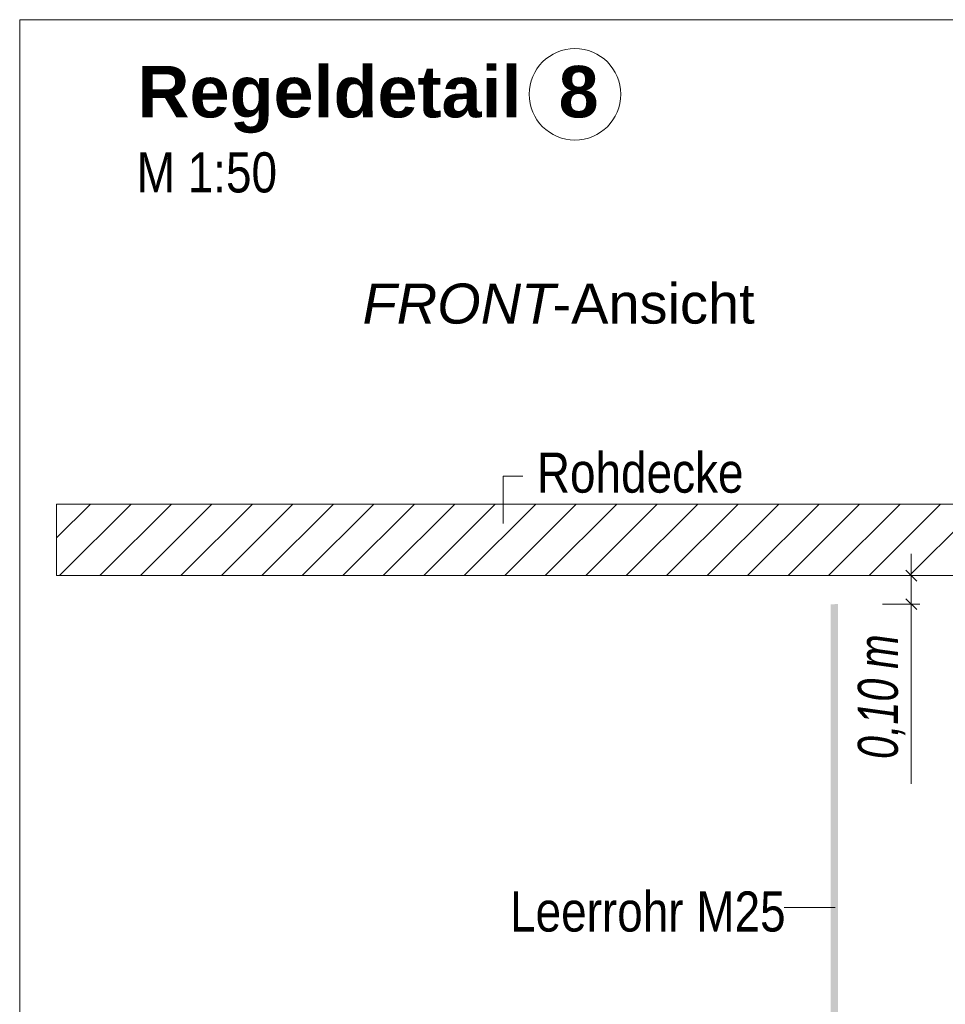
# Model space of a CAD drawing. Extents: x -620 to 300, y 62 to 1107.
# Tile 124 of 256: x 210 to 242, y 636 to 670. Entities that reach past the tile are written whole.
import ezdxf
from ezdxf.lldxf.tags import DXFTag

# ---------------------------------------------------------------- set-up
doc = ezdxf.new("R2010")
doc.units = 0
doc.layers.get('0').update_dxf_attribs({"lineweight": 35})
for name, color, linetype, lineweight, true_color in [('E_Aussparung Bemaßung-A06G9GDC8I', 5, 'Continuous', 9, 0x0000ff), ('E_Detail_Beschriftung', 7, 'Continuous', 13, 0x009900), ('E_Detail_Wandschraffur', 7, 'Continuous', 5, 0xc0c0c0), ('E_Leerrohr Beschriftung', 1, 'Continuous', 9, 0xff0000)]:
    doc.layers.add(name, color=color, linetype=linetype, lineweight=lineweight, true_color=true_color)
doc.layers.add('E_Detail_Linie_Text_Bem', color=7, linetype='Continuous', lineweight=13)
doc.styles.get("Standard").update_dxf_attribs({"font": 'ARIALN.TTF'})
tags = doc.linetypes.add('fein_strichliert', pattern=[4, 1, -2, 1]).pattern_tags.tags
tags[8:9] = [DXFTag(74, 4), DXFTag(75, 0), DXFTag(340, '0'), DXFTag(46, 0.0), DXFTag(50, 0.0), DXFTag(44, 0.0), DXFTag(45, 0.0)]
tags[6:7] = [DXFTag(74, 4), DXFTag(75, 0), DXFTag(340, '0'), DXFTag(46, 0.0), DXFTag(50, 0.0), DXFTag(44, 0.0), DXFTag(45, 0.0)]
tags[4:5] = [DXFTag(74, 4), DXFTag(75, 0), DXFTag(340, '0'), DXFTag(46, 0.0), DXFTag(50, 0.0), DXFTag(44, 0.0), DXFTag(45, 0.0)]
tags = doc.linetypes.add('fein_strichliert-A06G9GDB8I', pattern=[4, 1, -2, 1]).pattern_tags.tags
tags[8:9] = [DXFTag(74, 4), DXFTag(75, 0), DXFTag(340, '0'), DXFTag(46, 0.0), DXFTag(50, 0.0), DXFTag(44, 0.0), DXFTag(45, 0.0)]
tags[6:7] = [DXFTag(74, 4), DXFTag(75, 0), DXFTag(340, '0'), DXFTag(46, 0.0), DXFTag(50, 0.0), DXFTag(44, 0.0), DXFTag(45, 0.0)]
tags[4:5] = [DXFTag(74, 4), DXFTag(75, 0), DXFTag(340, '0'), DXFTag(46, 0.0), DXFTag(50, 0.0), DXFTag(44, 0.0), DXFTag(45, 0.0)]

# ---------------------------------------------------------------- blocks, each defined once
blk = doc.blocks.new('Referenz-A06G9GDF8I')
at = {"layer": 'E_Aussparung Bemaßung-A06G9GDC8I', "linetype": 'Continuous', "ltscale": 0.13}
for p, q in [((241.112, 651.276), (241.112, 643.238)), ((241.412, 650.512), (240.112, 650.512)), ((240.921, 650.703), (241.303, 650.321)), ((240.921, 649.703), (241.303, 649.321)), ((241.412, 649.512), (240.112, 649.512))]:
    blk.add_line(p, q, dxfattribs=at)
at = {"layer": 'E_Detail_Linie_Text_Bem', "linetype": 'fein_strichliert-A06G9GDB8I', "ltscale": 0.65}
for p, q in [((272.734, 669.939), (209.965, 669.939)), ((209.965, 669.939), (209.965, 608.623))]:
    blk.add_line(p, q, dxfattribs=at)
at = {"layer": 'E_Detail_Linie_Text_Bem', "color": 0, "linetype": 'Continuous', "ltscale": 0.13}
for p, q in [((226.856, 652.333), (226.856, 653.981)), ((226.856, 653.981), (227.542, 653.981)), ((236.67, 638.917), (238.455, 638.917))]:
    blk.add_line(p, q, dxfattribs=at)
at = {"layer": 'E_Detail_Linie_Text_Bem', "linetype": 'Continuous', "ltscale": 0.13}
for p, q in [((262.582, 653.012), (211.255, 653.012)), ((211.255, 653.012), (211.255, 650.512)), ((211.255, 650.512), (221.647, 650.512)), ((211.255, 650.512), (260.082, 650.512)), ((221.647, 650.512), (262.582, 650.512))]:
    blk.add_line(p, q, dxfattribs=at)
blk.add_solid([(238.551, 649.513), (238.551, 626.512), (238.301, 649.512), (238.301, 626.512)], dxfattribs=at)
at = {"layer": 'E_Detail_Wandschraffur', "linetype": 'ByBlock', "ltscale": 0.13}
for p, q in [((211.255, 651.827), (212.44, 653.012)), ((212.768, 650.512), (215.268, 653.012)), ((215.596, 650.512), (218.096, 653.012)), ((218.425, 650.512), (220.925, 653.012)), ((221.253, 650.512), (223.753, 653.012)), ((224.082, 650.512), (226.582, 653.012)), ((226.91, 650.512), (229.41, 653.012)), ((229.739, 650.512), (232.239, 653.012)), ((232.567, 650.512), (235.067, 653.012)), ((235.395, 650.512), (237.895, 653.012)), ((238.224, 650.512), (240.724, 653.012)), ((241.052, 650.512), (243.552, 653.012))]:
    blk.add_line(p, q, dxfattribs=at)
at = {"layer": 'E_Detail_Wandschraffur', "linetype": 'fein_strichliert', "ltscale": 0.13}
for p, q in [((211.354, 650.512), (213.854, 653.012)), ((214.182, 650.512), (216.682, 653.012)), ((217.011, 650.512), (219.511, 653.012)), ((219.839, 650.512), (222.339, 653.012)), ((222.668, 650.512), (225.168, 653.012)), ((225.496, 650.512), (227.996, 653.012)), ((228.324, 650.512), (230.824, 653.012)), ((231.153, 650.512), (233.653, 653.012)), ((233.981, 650.512), (236.481, 653.012)), ((236.81, 650.512), (239.31, 653.012)), ((239.638, 650.512), (242.138, 653.012))]:
    blk.add_line(p, q, dxfattribs=at)
at = {"layer": 'E_Leerrohr Beschriftung', "linetype": 'Continuous', "ltscale": 0.13}
blk.add_circle((229.364, 667.332), 1.6, dxfattribs=at)
at = {"layer": 'E_Aussparung Bemaßung-A06G9GDC8I', "linetype": 'Continuous', "ltscale": 0.13, "char_height": 1.4, "attachment_point": 1, "rotation": 90}
for s, insert in [('{\\W0.9;\\fArial Narrow|b0|i1;m}', (239.246, 647.253)), ('{\\W0.9;\\fArial Narrow|b0|i1;0,10 }', (239.246, 644.1))]:
    blk.add_mtext(s, dxfattribs=dict(at, insert=insert))
at = {"layer": 'E_Detail_Beschriftung', "color": 1, "linetype": 'Continuous', "lineweight": 35, "ltscale": 0.35, "true_color": 0xff0000, "char_height": 1.8, "attachment_point": 1}
for s, insert in [('{\\fArial|b1|i0;Regeldetail}', (214.083, 668.324)), ('{\\fArial|b1|i0;8}', (228.793, 668.324))]:
    blk.add_mtext(s, dxfattribs=dict(at, insert=insert))
at = {"layer": 'E_Detail_Beschriftung', "linetype": 'Continuous', "ltscale": 0.13, "char_height": 1.4, "attachment_point": 1}
for s, insert in [('{\\fArial Narrow;M 1:50}', (214.053, 665.303)), ('{\\fArial Narrow;Rohdecke}', (228.033, 654.81)), ('{\\fArial Narrow;Leerrohr M25}', (227.097, 639.472))]:
    blk.add_mtext(s, dxfattribs=dict(at, insert=insert))
at = {"layer": 'E_Detail_Beschriftung', "linetype": 'Continuous', "lineweight": -2, "ltscale": 0.25, "char_height": 1.4, "attachment_point": 1}
for s, insert in [('{\\fArial|b0|i1;FRONT}', (221.943, 660.718)), ('{\\fArial;-Ansicht}', (228.578, 660.718))]:
    blk.add_mtext(s, dxfattribs=dict(at, insert=insert))

msp = doc.modelspace()

# ---------------------------------------------------------------- block references
at = {"color": 8, "lineweight": 25, "ltscale": 0.25, "true_color": 0x808080}
msp.add_blockref('Referenz-A06G9GDF8I', (0, 0), dxfattribs=at)

doc.saveas('drawing.dxf')
